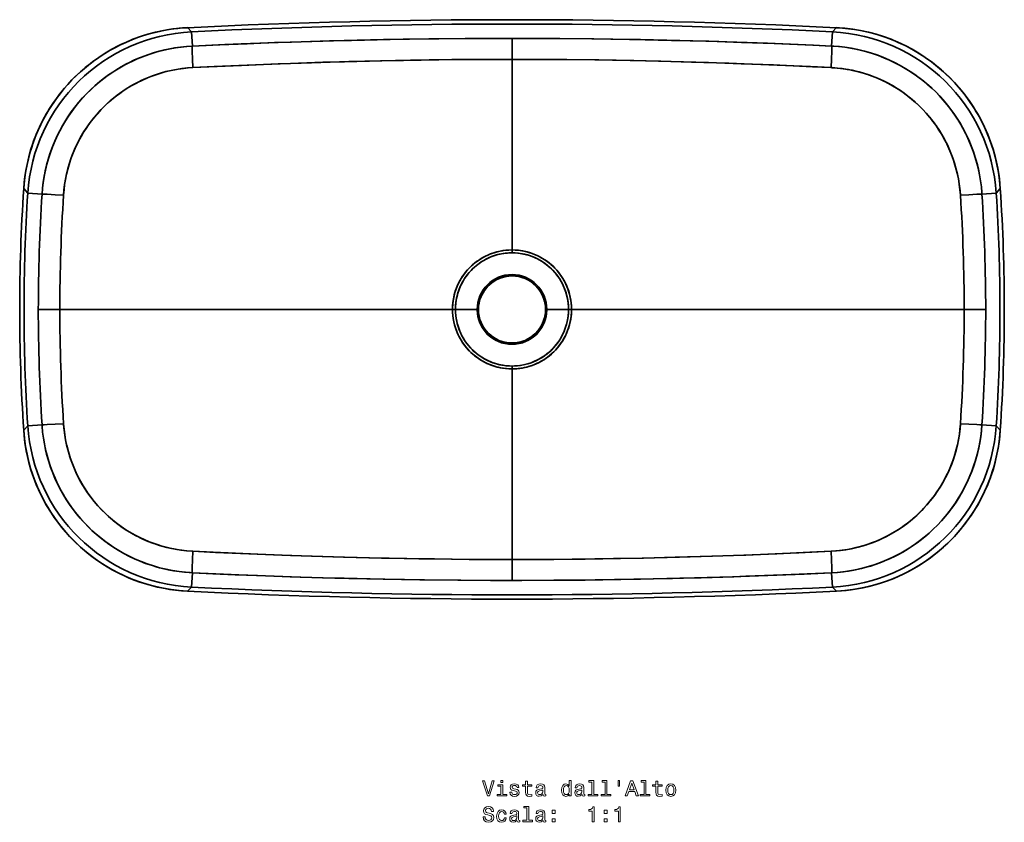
# Model space of a CAD drawing. Extents: x 267 to 1727, y 79 to 1214.
# Tile 1 of 3: x 267 to 922, y 79 to 613. Entities that reach past the tile are written whole.
import ezdxf

# ---------------------------------------------------------------- set-up
doc = ezdxf.new("R2010")
doc.units = 0

msp = doc.modelspace()

# ---------------------------------------------------------------- linework, layer by layer
at = {"color": 7, "lineweight": 35, "ltscale": 0.097643}
for p, q in [((378.37, 608.08), (381.15, 605.33)), ((381.15, 605.33), (378.37, 608.08)), ((807.85, 605.33), (810.63, 608.08)), ((807.85, 605.33), (810.63, 608.08)), ((381.15, 235.67), (378.37, 232.92)), ((381.15, 235.67), (378.37, 232.92)), ((810.63, 232.92), (807.85, 235.67)), ((807.85, 235.67), (810.63, 232.92))]:
    msp.add_line(p, q, dxfattribs=at)
at = {"color": 7, "lineweight": 35, "ltscale": 0.23817}
for p, q in [((381.61, 595.81), (381.15, 605.33)), ((381.61, 595.81), (381.15, 605.33)), ((807.39, 595.81), (807.85, 605.33)), ((807.39, 595.81), (807.85, 605.33)), ((381.61, 245.19), (381.15, 235.67)), ((381.61, 245.19), (381.15, 235.67)), ((807.39, 245.19), (807.85, 235.67)), ((807.39, 245.19), (807.85, 235.67))]:
    msp.add_line(p, q, dxfattribs=at)
at = {"color": 7, "lineweight": 35, "ltscale": 0.348755}
msp.add_line((594.5, 600.92), (594.5, 586.97), dxfattribs=at)
at = {"color": 7, "lineweight": 35, "ltscale": 0.348756}
for p, q in [((594.5, 600.92), (594.5, 586.97)), ((594.5, 240.08), (594.5, 254.03)), ((594.5, 240.08), (594.5, 254.03))]:
    msp.add_line(p, q, dxfattribs=at)
at = {"color": 7, "lineweight": 35}
for p, q in [((594.5, 460.09), (594.5, 586.97)), ((594.5, 460.09), (594.5, 586.97)), ((554.86, 420.5), (293.37, 420.5)), ((554.86, 420.5), (293.37, 420.5)), ((634.14, 420.5), (895.63, 420.5)), ((634.14, 420.5), (895.63, 420.5)), ((594.5, 380.91), (594.5, 254.03)), ((594.5, 380.91), (594.5, 254.03))]:
    msp.add_line(p, q, dxfattribs=at)
at = {"color": 7, "lineweight": 35, "ltscale": 0.000308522}
msp.add_line((878.13, 541.1), (878.12, 541.11), dxfattribs=at)
at = {"color": 7, "lineweight": 35, "ltscale": 0.000313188}
msp.add_line((878.16, 541.06), (878.15, 541.07), dxfattribs=at)
at = {"color": 7, "lineweight": 35, "ltscale": 0.101095}
for p, q in [((271.99, 497.88), (269.3, 500.9)), ((271.99, 497.88), (269.3, 500.9)), ((919.7, 500.9), (917.01, 497.88)), ((917.01, 497.88), (919.7, 500.9)), ((271.99, 343.12), (269.3, 340.1)), ((269.3, 340.1), (271.99, 343.12)), ((917.01, 343.12), (919.7, 340.1)), ((917.01, 343.12), (919.7, 340.1))]:
    msp.add_line(p, q, dxfattribs=at)
at = {"color": 7, "lineweight": 35, "ltscale": 0.237812}
for p, q in [((281.48, 497.27), (271.99, 497.88)), ((281.48, 497.27), (271.99, 497.88)), ((281.48, 343.73), (271.99, 343.12)), ((281.48, 343.73), (271.99, 343.12))]:
    msp.add_line(p, q, dxfattribs=at)
at = {"color": 7, "lineweight": 35, "ltscale": 0.237813}
for p, q in [((907.52, 497.27), (917.01, 497.88)), ((907.52, 497.27), (917.01, 497.88)), ((907.52, 343.73), (917.01, 343.12)), ((907.52, 343.73), (917.01, 343.12))]:
    msp.add_line(p, q, dxfattribs=at)
at = {"color": 7, "lineweight": 35, "ltscale": 0.047801}
for p, q in [((594.5, 458.18), (594.5, 460.09)), ((594.5, 382.82), (594.5, 380.91)), ((594.5, 382.82), (594.5, 380.91))]:
    msp.add_line(p, q, dxfattribs=at)
at = {"color": 7, "lineweight": 35, "ltscale": 0.0478}
msp.add_line((594.5, 458.18), (594.5, 460.09), dxfattribs=at)
at = {"color": 7, "lineweight": 35, "ltscale": 0.00424}
msp.add_line((594.5, 459.04), (594.5, 459.21), dxfattribs=at)
at = {"color": 7, "lineweight": 35, "ltscale": 0.358557}
for p, q in [((279.02, 420.5), (293.37, 420.5)), ((279.02, 420.5), (293.37, 420.5)), ((909.98, 420.5), (895.63, 420.5)), ((909.98, 420.5), (895.63, 420.5))]:
    msp.add_line(p, q, dxfattribs=at)
at = {"color": 7, "lineweight": 35, "ltscale": 0.04976}
for p, q in [((556.85, 420.5), (554.86, 420.5)), ((556.85, 420.5), (554.86, 420.5)), ((632.15, 420.5), (634.14, 420.5)), ((632.15, 420.5), (634.14, 420.5))]:
    msp.add_line(p, q, dxfattribs=at)
at = {"color": 7, "lineweight": 35, "ltscale": 0.36116}
for p, q in [((571.3, 420.5), (556.85, 420.5)), ((571.3, 420.5), (556.85, 420.5)), ((617.7, 420.5), (632.15, 420.5)), ((617.7, 420.5), (632.15, 420.5))]:
    msp.add_line(p, q, dxfattribs=at)
at = {"color": 7, "lineweight": 35, "ltscale": 0.024721}
msp.add_line((557.84, 420.5), (556.85, 420.5), dxfattribs=at)
msp.add_line((557.84, 420.5), (556.85, 420.5), dxfattribs=at)
at = {"color": 7, "lineweight": 35, "ltscale": 0.021967}
for p, q in [((571.3, 420.5), (572.17, 420.5)), ((571.3, 420.5), (572.17, 420.5)), ((617.7, 420.5), (616.83, 420.5)), ((617.7, 420.5), (616.83, 420.5))]:
    msp.add_line(p, q, dxfattribs=at)
at = {"color": 7, "lineweight": 35, "ltscale": 0.000312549}
msp.add_line((310.84, 299.95), (310.84, 299.94), dxfattribs=at)
at = {"color": 7, "lineweight": 35, "ltscale": 0.00030916}
msp.add_line((310.87, 299.9), (310.88, 299.89), dxfattribs=at)
at = {"color": 7, "lineweight": 35}
for points in [[(269.3, 500.9), (269.64, 504.93), (270.12, 508.94), (270.74, 512.93), (271.5, 516.9), (272.4, 520.84), (273.44, 524.74), (274.62, 528.61), (275.92, 532.43), (277.37, 536.21), (278.94, 539.93), (280.65, 543.59), (282.48, 547.19), (284.44, 550.73), (286.52, 554.19), (288.72, 557.58), (291.04, 560.89), (293.47, 564.11), (296.02, 567.25), (298.67, 570.29), (301.43, 573.24), (304.29, 576.1), (307.25, 578.84), (310.31, 581.49), (313.45, 584.02), (316.68, 586.45), (320, 588.75), (323.39, 590.94), (326.86, 593.01), (330.41, 594.96), (334.01, 596.78), (337.68, 598.47), (341.41, 600.03), (345.19, 601.46), (349.01, 602.76), (352.88, 603.92), (356.79, 604.95), (360.73, 605.84), (364.7, 606.58), (368.7, 607.19), (371.91, 607.58), (375.14, 607.87), (378.37, 608.08)], [(810.63, 608.08), (814.66, 607.81), (818.68, 607.4), (822.68, 606.85), (826.67, 606.15), (830.62, 605.32), (834.54, 604.35), (838.43, 603.25), (842.27, 602), (846.07, 600.63), (849.82, 599.12), (853.51, 597.48), (857.15, 595.71), (860.72, 593.81), (864.21, 591.79), (867.64, 589.65), (870.99, 587.39), (874.25, 585.01), (877.44, 582.52), (880.53, 579.92), (883.53, 577.22), (886.43, 574.41), (889.23, 571.49), (891.93, 568.49), (894.52, 565.38), (897, 562.2), (899.36, 558.92), (901.61, 555.56), (903.74, 552.13), (905.75, 548.62), (907.63, 545.05), (909.39, 541.41), (911.01, 537.71), (912.51, 533.96), (913.87, 530.16), (915.1, 526.31), (916.2, 522.42), (917.15, 518.49), (917.97, 514.53), (918.65, 510.55), (919.09, 507.34), (919.44, 504.13), (919.7, 500.9)], [(381.61, 595.81), (403.32, 596.8), (414.2, 597.25), (438.68, 598.18), (446.82, 598.46), (468.44, 599.12), (482.79, 599.51), (508.82, 600.09), (521.92, 600.32), (545.72, 600.65), (566.61, 600.83), (591.12, 600.92), (594.5, 600.92)], [(594.5, 600.92), (587.9, 600.92), (563.2, 600.81), (539.12, 600.57), (513.41, 600.17), (487.63, 599.63), (473.01, 599.25), (447.6, 598.48), (436.33, 598.1), (418.08, 597.41), (399.84, 596.65), (381.61, 595.81)], [(807.39, 595.81), (794.91, 596.39), (769.04, 597.48), (747.3, 598.28), (725.67, 598.98), (700.64, 599.64), (674.38, 600.2), (648.99, 600.58), (626.42, 600.81), (600.79, 600.92), (594.5, 600.92)], [(807.39, 595.81), (795.39, 596.37), (780.01, 597.04), (764.63, 597.65), (737.47, 598.61), (732.34, 598.77), (706.38, 599.5), (680.08, 600.09), (672.77, 600.22), (647.72, 600.6), (624.57, 600.82), (599.8, 600.92), (594.5, 600.92)], [(381.61, 595.81), (377.61, 595.54), (373.61, 595.12), (369.64, 594.55), (365.68, 593.83), (361.75, 592.95), (357.85, 591.92), (354, 590.75), (350.18, 589.42), (346.43, 587.96), (342.73, 586.34), (339.7, 584.9), (336.72, 583.36), (333.31, 581.44), (329.97, 579.4), (326.72, 577.23), (324.67, 575.78), (322.65, 574.28), (319.64, 571.89), (316.72, 569.39), (313.9, 566.79), (311.17, 564.09), (308.54, 561.3), (306.02, 558.41), (303.61, 555.43), (301.31, 552.37), (299.12, 549.23), (297.04, 546.02), (295.09, 542.73), (293.26, 539.38), (291.55, 535.96), (289.97, 532.49), (288.43, 528.74), (287.03, 524.93), (285.79, 521.08), (284.69, 517.18), (283.74, 513.25), (282.95, 509.29), (282.3, 505.3), (281.82, 501.29), (281.48, 497.27)], [(281.48, 497.27), (281.8, 501.15), (282.26, 505.01), (282.87, 508.86), (283.62, 512.69), (284.51, 516.5), (285.55, 520.27), (286.72, 524.01), (288.03, 527.7), (289.49, 531.35), (291.08, 534.94), (292.8, 538.48), (294.66, 541.96), (296.65, 545.37), (298.76, 548.7), (301, 551.95), (303.37, 555.12), (305.85, 558.21), (308.46, 561.2), (311.18, 564.1), (314, 566.89), (316.93, 569.58), (319.97, 572.15), (323.1, 574.62), (325.81, 576.6), (328.58, 578.49), (331.4, 580.29), (334.29, 582.01), (337.72, 583.89), (341.22, 585.64), (344.78, 587.26), (348.4, 588.75), (352.07, 590.1), (355.78, 591.31), (359.41, 592.35), (363.07, 593.26), (366.75, 594.04), (370.45, 594.68), (374.16, 595.19), (377.88, 595.57), (381.61, 595.81)], [(381.61, 595.81), (381.6, 595.81), (381.59, 595.78), (381.56, 595.62), (381.54, 595.35), (381.51, 594.48), (381.51, 592.49), (381.65, 587.21), (381.89, 581.48)], [(381.61, 595.81), (381.6, 595.81), (381.59, 595.78), (381.56, 595.62), (381.54, 595.35), (381.51, 594.48), (381.51, 592.49), (381.65, 587.21), (381.89, 581.48)], [(807.39, 595.81), (807.4, 595.81), (807.41, 595.78), (807.44, 595.62), (807.46, 595.35), (807.49, 594.48), (807.49, 592.49), (807.35, 587.21), (807.11, 581.48)], [(807.39, 595.81), (807.4, 595.81), (807.41, 595.78), (807.44, 595.62), (807.46, 595.35), (807.49, 594.48), (807.49, 592.49), (807.35, 587.21), (807.11, 581.48)], [(907.52, 497.27), (907.45, 498.24), (907.09, 502.2), (906.57, 506.14), (905.91, 510.07), (905.1, 513.97), (904.14, 517.83), (903.03, 521.66), (901.78, 525.45), (900.39, 529.19), (898.86, 532.88), (897.18, 536.51), (895.37, 540.07), (893.42, 543.57), (891.34, 546.99), (889.13, 550.34), (886.78, 553.61), (884.31, 556.79), (881.72, 559.88), (879.01, 562.86), (876.67, 565.26), (874.25, 567.59), (871.52, 570.06), (868.69, 572.43), (865.78, 574.7), (862.8, 576.87), (859.75, 578.93), (856.43, 581), (853.04, 582.94), (849.57, 584.76), (845.94, 586.5), (842.25, 588.09), (838.49, 589.54), (834.69, 590.85), (830.85, 592.01), (827.23, 592.95), (823.58, 593.77), (819.91, 594.46), (816.22, 595.02), (812.52, 595.44), (808.81, 595.74), (807.39, 595.81)], [(381.89, 581.48), (403.56, 582.51), (414.42, 582.99), (438.87, 583.98), (447.01, 584.28), (468.62, 585), (482.96, 585.42), (507.77, 586.04), (522.18, 586.32), (545.75, 586.68), (566.6, 586.88), (591.9, 586.97), (594.5, 586.97)], [(594.5, 586.97), (569.73, 586.9), (554.38, 586.78), (539.37, 586.6), (526.98, 586.41), (506.91, 586.02), (485.94, 585.5), (460.93, 584.75), (440.18, 584.03), (418.21, 583.15), (396.07, 582.17), (381.89, 581.48)], [(594.5, 586.97), (617.5, 586.91), (626.76, 586.85), (649.73, 586.6), (673.25, 586.2), (693.57, 585.75), (713.95, 585.19), (738.81, 584.39), (749.23, 584.01), (771.2, 583.14), (793.32, 582.15), (807.11, 581.48)], [(807.11, 581.48), (794.59, 582.09), (768.74, 583.24), (747.02, 584.09), (725.4, 584.84), (700.38, 585.57), (675.68, 586.15), (652.28, 586.56), (631.09, 586.81), (610.49, 586.94), (594.5, 586.97)], [(295.82, 496.56), (296.13, 500.16), (296.57, 503.74), (297.16, 507.31), (297.89, 510.86), (298.77, 514.38), (299.78, 517.87), (300.94, 521.32), (302.24, 524.72), (303.67, 528.08), (305.24, 531.38), (306.94, 534.63), (308.78, 537.8), (310.81, 541), (312.97, 544.12), (315.26, 547.14), (317.69, 550.08), (320.23, 552.91), (321.55, 554.29), (322.9, 555.64), (324.98, 557.61), (327.12, 559.52), (329.32, 561.36), (331.58, 563.13), (334.09, 564.97), (336.66, 566.72), (339.29, 568.38), (341.98, 569.96), (345.14, 571.65), (348.37, 573.22), (351.65, 574.66), (354.98, 575.97), (358.36, 577.14), (361.78, 578.18), (365.24, 579.08), (368.72, 579.85), (372.22, 580.48), (375.73, 580.96), (378.81, 581.27), (381.89, 581.48)], [(381.89, 581.48), (378.29, 581.23), (374.7, 580.83), (371.13, 580.29), (367.57, 579.61), (364.03, 578.79), (360.53, 577.82), (357.2, 576.76), (353.91, 575.56), (350.66, 574.24), (347.47, 572.8), (344.34, 571.23), (341.27, 569.55), (338.26, 567.75), (335.34, 565.84), (333.22, 564.35), (331.14, 562.79), (329.11, 561.19), (326.25, 558.76), (323.5, 556.22), (320.85, 553.56), (318.33, 550.81), (315.92, 547.96), (313.63, 545.01), (311.46, 541.98), (309.43, 538.86), (307.53, 535.67), (305.76, 532.41), (304.28, 529.41), (302.91, 526.36), (301.66, 523.27), (300.53, 520.14), (299.51, 516.97), (298.61, 513.77), (297.82, 510.54), (297.12, 507.07), (296.55, 503.58), (296.12, 500.08), (295.82, 496.56)], [(893.18, 496.56), (892.93, 499.63), (892.79, 500.94), (892.37, 504.16), (891.83, 507.37), (891.17, 510.56), (890.4, 513.73), (889.52, 516.87), (888.52, 519.98), (887.3, 523.37), (885.93, 526.72), (884.44, 530.01), (882.81, 533.24), (881.04, 536.42), (879.16, 539.52), (877.14, 542.55), (875, 545.5), (872.74, 548.37), (870.37, 551.15), (867.88, 553.84), (865.28, 556.42), (862.61, 558.88), (859.84, 561.23), (856.98, 563.46), (854.03, 565.59), (850.99, 567.59), (847.88, 569.47), (844.6, 571.27), (841.26, 572.93), (837.85, 574.45), (834.38, 575.83), (830.86, 577.07), (827.64, 578.06), (824.38, 578.93), (821.1, 579.68), (817.8, 580.31), (814.49, 580.81), (811.17, 581.19), (807.84, 581.44), (807.11, 581.48)], [(807.11, 581.48), (807.77, 581.45), (811.39, 581.16), (815.01, 580.74), (818.62, 580.16), (822.2, 579.45), (825.76, 578.58), (829.29, 577.57), (832.77, 576.42), (836.2, 575.13), (839.58, 573.7), (842.4, 572.38), (845.18, 570.96), (847.9, 569.46), (850.57, 567.85), (853.18, 566.16), (855.73, 564.38), (858.22, 562.52), (860.64, 560.57), (863.24, 558.32), (865.74, 555.99), (868.15, 553.56), (870.47, 551.04), (872.69, 548.44), (874.86, 545.69), (876.93, 542.85), (878.88, 539.94), (880.72, 536.97), (882.44, 533.92), (884.04, 530.82), (885.52, 527.66), (886.87, 524.45), (888.11, 521.17), (889.22, 517.86), (890.2, 514.5), (891.05, 511.11), (891.8, 507.5), (892.41, 503.87), (892.87, 500.22), (893.18, 496.56)], [(281.48, 497.27), (281.49, 497.27), (281.51, 497.28), (281.68, 497.29), (282.89, 497.27), (284.93, 497.18), (290.28, 496.9), (295.82, 496.56)], [(281.48, 497.27), (281.49, 497.27), (281.51, 497.28), (281.68, 497.29), (282.89, 497.27), (284.93, 497.18), (290.28, 496.9), (295.82, 496.56)], [(907.52, 497.27), (907.51, 497.27), (907.49, 497.28), (907.32, 497.29), (906.11, 497.27), (904.07, 497.18), (898.72, 496.9), (893.18, 496.56)], [(907.52, 497.27), (907.51, 497.27), (907.49, 497.28), (907.32, 497.29), (906.11, 497.27), (904.07, 497.18), (898.72, 496.9), (893.18, 496.56)], [(594.5, 460.09), (592.44, 460.04), (590.4, 459.88), (588.89, 459.7), (587.4, 459.45), (585.65, 459.1), (583.95, 458.67), (582.53, 458.25), (581.14, 457.78), (579.78, 457.27), (578.42, 456.7), (576.46, 455.76), (574.58, 454.74), (573.31, 453.97), (572.09, 453.17), (570.9, 452.32), (569.76, 451.44), (568.61, 450.49), (567.52, 449.51), (565.92, 447.95), (564.43, 446.31), (563.48, 445.16), (562.57, 443.97), (561.7, 442.75), (560.87, 441.47), (560.09, 440.17), (559.37, 438.84), (558.69, 437.49), (558.06, 436.09), (557.48, 434.67), (556.96, 433.23), (556.5, 431.77), (555.91, 429.56), (555.45, 427.32), (555.12, 425.06), (554.93, 422.78), (554.86, 420.5)], [(554.86, 420.5), (554.87, 421.6), (555.01, 423.97), (555.29, 426.35), (555.72, 428.7), (556.07, 430.2), (556.47, 431.68), (557.1, 433.62), (557.83, 435.54), (558.66, 437.43), (559.6, 439.29), (560.62, 441.07), (561.59, 442.58), (562.63, 444.05), (563.56, 445.27), (564.92, 446.87), (565.83, 447.85), (566.99, 449.01), (568.2, 450.14), (569.75, 451.44), (571.42, 452.7), (572.97, 453.75), (574.75, 454.84), (576.79, 455.93), (578.31, 456.65), (580.24, 457.45), (582.3, 458.18), (584.47, 458.81), (585.58, 459.08), (587.9, 459.54), (588.56, 459.65), (590.5, 459.89), (592.49, 460.04), (594.5, 460.09)], [(634.14, 420.5), (634.09, 422.55), (633.93, 424.6), (633.66, 426.64), (633.29, 428.67), (632.81, 430.67), (632.23, 432.65), (631.68, 434.24), (631.05, 435.83), (630.35, 437.4), (629.43, 439.24), (628.41, 441.02), (627.45, 442.52), (626.41, 444), (625.48, 445.22), (624.34, 446.58), (623.12, 447.91), (621.81, 449.21), (620.54, 450.36), (618.87, 451.74), (617.07, 453.06), (615.57, 454.04), (614.13, 454.91), (611.73, 456.16), (610.05, 456.92), (608.43, 457.57), (606.92, 458.11), (604.56, 458.8), (602.31, 459.32), (601.07, 459.55), (598.93, 459.85), (596.74, 460.03), (594.5, 460.09)], [(594.5, 460.09), (596.56, 460.04), (598.6, 459.88), (600.11, 459.7), (601.61, 459.45), (603.6, 459.04), (605.05, 458.67), (606.47, 458.25), (607.86, 457.78), (609.58, 457.12), (611.24, 456.4), (612.54, 455.76), (614.47, 454.71), (616.3, 453.58), (618.1, 452.32), (619.27, 451.42), (620.39, 450.49), (622.02, 449.01), (623.57, 447.43), (624.57, 446.31), (625.52, 445.17), (626.43, 443.97), (627.29, 442.75), (628.13, 441.48), (628.91, 440.17), (629.63, 438.84), (630.31, 437.49), (630.94, 436.09), (631.52, 434.67), (632.04, 433.23), (632.5, 431.78), (633.09, 429.56), (633.55, 427.32), (633.88, 425.06), (634.07, 422.78), (634.14, 420.5)], [(594.5, 458.18), (592.5, 458.13), (590.52, 457.97), (589.06, 457.79), (587.6, 457.54), (585.92, 457.19), (584.27, 456.76), (582.9, 456.35), (581.11, 455.72), (579.33, 454.98), (578.1, 454.41), (576.89, 453.8), (575.21, 452.85), (574.03, 452.12), (572.88, 451.35), (571.72, 450.5), (570.6, 449.61), (569.52, 448.68), (568.48, 447.72), (567.45, 446.7), (566.46, 445.64), (565.52, 444.54), (564.61, 443.41), (563.74, 442.22), (562.91, 441), (562.14, 439.75), (561.41, 438.47), (560.72, 437.15), (559.79, 435.11), (558.99, 433.02), (558.52, 431.61), (558.11, 430.17), (557.56, 427.79), (557.17, 425.37), (556.93, 422.94), (556.85, 420.5)], [(594.5, 458.18), (593.01, 458.15), (591.52, 458.06), (590.03, 457.91), (588.55, 457.71), (586.59, 457.34), (585.14, 457), (583.01, 456.38), (580.94, 455.65), (579.56, 455.08), (577.57, 454.15), (575.67, 453.12), (574.4, 452.35), (572.58, 451.13), (570.83, 449.8), (569.31, 448.5), (568.24, 447.5), (567.22, 446.46), (565.88, 444.98), (564.93, 443.82), (564.04, 442.64), (562.93, 441.02), (561.94, 439.41), (560.83, 437.36), (560.02, 435.64), (559.31, 433.89), (558.64, 431.98), (558.26, 430.7), (557.92, 429.42), (557.6, 427.99), (557.34, 426.57), (557.07, 424.55), (556.9, 422.53), (556.85, 420.5)], [(594.5, 458.18), (596.5, 458.13), (598.48, 457.97), (599.95, 457.78), (601.4, 457.54), (603.09, 457.19), (604.73, 456.76), (606.1, 456.35), (607.89, 455.71), (609.67, 454.98), (611.51, 454.11), (612.11, 453.8), (613.88, 452.8), (615.55, 451.74), (617.28, 450.5), (618.68, 449.38), (620.01, 448.21), (621.56, 446.7), (622.54, 445.64), (623.48, 444.54), (624.38, 443.41), (625.26, 442.22), (626.09, 441), (626.87, 439.75), (627.59, 438.47), (628.28, 437.14), (628.91, 435.8), (629.49, 434.42), (630.01, 433.02), (630.48, 431.6), (630.89, 430.17), (631.44, 427.78), (631.83, 425.37), (632.07, 422.94), (632.15, 420.5)], [(632.15, 420.5), (632.1, 422.5), (631.94, 424.5), (631.67, 426.49), (631.3, 428.47), (631.07, 429.45), (630.64, 431.06), (630.14, 432.65), (629.57, 434.22), (628.8, 436.02), (627.99, 437.71), (627.28, 439.03), (626.51, 440.32), (625.41, 442.01), (624.25, 443.59), (623, 445.12), (621.72, 446.53), (620.75, 447.51), (619.73, 448.46), (618.22, 449.76), (616.61, 450.99), (615.44, 451.81), (614.23, 452.59), (613.05, 453.28), (611.84, 453.94), (609.84, 454.91), (607.97, 455.69), (606.12, 456.34), (604.25, 456.89), (603.29, 457.14), (601.13, 457.59), (598.94, 457.92), (596.72, 458.12), (594.5, 458.18)], [(554.86, 420.5), (554.91, 418.45), (555.07, 416.4), (555.34, 414.36), (555.71, 412.34), (556.19, 410.33), (556.77, 408.35), (557.27, 406.9), (557.92, 405.23), (558.65, 403.58), (559.58, 401.75), (560.6, 399.96), (561.79, 398.12), (563.09, 396.33), (564.16, 395.01), (565.58, 393.41), (567.12, 391.86), (568.46, 390.64), (570.11, 389.28), (571.89, 387.97), (573.59, 386.85), (574.64, 386.22), (575.74, 385.61), (577.41, 384.77), (579.76, 383.74), (581.52, 383.09), (582.93, 382.63), (584.71, 382.13), (585.92, 381.84), (587.17, 381.59), (588.94, 381.3), (590.76, 381.08), (592.62, 380.95), (594.5, 380.91)], [(554.86, 420.5), (554.91, 418.45), (555.07, 416.4), (555.34, 414.36), (555.71, 412.33), (556.19, 410.33), (556.77, 408.35), (557.45, 406.41), (558.23, 404.51), (559.11, 402.65), (560.09, 400.84), (561.15, 399.08), (562.32, 397.37), (563.55, 395.75), (564.87, 394.19), (566.29, 392.68), (567.37, 391.62), (568.49, 390.61), (569.85, 389.49), (571.27, 388.41), (572.5, 387.56), (574.24, 386.46), (575.53, 385.73), (577.77, 384.6), (579.15, 383.99), (580.57, 383.43), (581.93, 382.95), (583.32, 382.51), (585.3, 381.98), (586.75, 381.67), (588.21, 381.41), (590.24, 381.13), (592.36, 380.96), (594.5, 380.91)], [(556.85, 420.5), (556.9, 418.5), (557.06, 416.5), (557.33, 414.51), (557.7, 412.53), (558.18, 410.58), (558.76, 408.66), (559.44, 406.77), (560.22, 404.92), (561.1, 403.11), (562.07, 401.36), (563.13, 399.66), (564.29, 398.01), (565.53, 396.44), (566.67, 395.13), (567.88, 393.86), (568.96, 392.82), (570.46, 391.5), (572.02, 390.28), (573.2, 389.44), (574.41, 388.64), (576.14, 387.61), (578.03, 386.62), (580.22, 385.64), (581.83, 385.02), (583.19, 384.56), (585.08, 384.02), (586.5, 383.68), (587.95, 383.39), (589.4, 383.17), (591.09, 382.97), (592.79, 382.86), (594.5, 382.82)], [(594.5, 382.82), (592.5, 382.87), (590.5, 383.03), (588.53, 383.3), (587.06, 383.56), (585.61, 383.89), (584.16, 384.27), (582.74, 384.7), (581.35, 385.19), (579.98, 385.73), (578.64, 386.33), (577.32, 386.97), (576.01, 387.68), (574.74, 388.43), (573.1, 389.5), (571.35, 390.79), (569.66, 392.19), (568.57, 393.19), (566.99, 394.78), (565.52, 396.46), (564.59, 397.62), (563.41, 399.25), (562.34, 400.92), (561.62, 402.15), (560.95, 403.4), (560.12, 405.15), (559.35, 407.01), (558.85, 408.39), (558.4, 409.79), (558.01, 411.23), (557.67, 412.67), (557.31, 414.61), (557.06, 416.56), (556.9, 418.53), (556.85, 420.5)], [(634.14, 420.5), (634.11, 418.97), (634.02, 417.43), (633.85, 415.73), (633.61, 414.04), (633.29, 412.36), (632.82, 410.36), (632.25, 408.4), (631.57, 406.48), (630.8, 404.59), (630.08, 403.03), (629.27, 401.47), (628.08, 399.44), (627.54, 398.61), (626.68, 397.37), (625.77, 396.16), (624.34, 394.42), (623.47, 393.47), (622.12, 392.09), (620.76, 390.83), (619.38, 389.67), (617.35, 388.14), (616.04, 387.25), (614.83, 386.5), (613.55, 385.77), (612.05, 384.99), (610.09, 384.09), (607.99, 383.26), (605.6, 382.49), (604.4, 382.16), (602.09, 381.64), (600.47, 381.36), (598.52, 381.11), (596.53, 380.96), (594.5, 380.91)], [(632.15, 420.5), (632.1, 418.5), (631.94, 416.5), (631.67, 414.5), (631.3, 412.53), (630.82, 410.58), (630.24, 408.66), (629.56, 406.77), (628.78, 404.92), (627.9, 403.11), (626.93, 401.36), (625.87, 399.66), (624.71, 398.01), (623.47, 396.44), (622.14, 394.92), (621.12, 393.86), (620.04, 392.82), (619.3, 392.16), (617.61, 390.76), (615.8, 389.44), (614.58, 388.63), (613.13, 387.76), (611.61, 386.94), (610.33, 386.31), (608.45, 385.5), (606.49, 384.78), (604.87, 384.28), (602.99, 383.79), (601.06, 383.4), (599.61, 383.17), (598.14, 383), (596.14, 382.85), (594.5, 382.82)], [(634.14, 420.5), (634.09, 418.45), (633.93, 416.39), (633.66, 414.35), (633.29, 412.33), (632.81, 410.33), (632.23, 408.36), (631.55, 406.41), (630.77, 404.51), (629.89, 402.65), (628.91, 400.84), (627.95, 399.24), (626.9, 397.67), (625.77, 396.15), (624.8, 394.96), (623.62, 393.62), (622.36, 392.33), (621.26, 391.28), (619.74, 389.96), (618.12, 388.69), (616.9, 387.83), (615.65, 387), (614.15, 386.11), (612.59, 385.26), (611.28, 384.62), (609.4, 383.8), (608.03, 383.28), (605.68, 382.51), (604.22, 382.11), (602.74, 381.77), (601.28, 381.49), (599.81, 381.26), (597.76, 381.04), (596.23, 380.94), (594.5, 380.91)], [(632.15, 420.5), (632.08, 418.16), (631.86, 415.83), (631.5, 413.52), (631.3, 412.53), (630.81, 410.55), (630.44, 409.27), (630.02, 408.02), (629.37, 406.29), (628.83, 405.04), (627.79, 402.91), (627.31, 402.02), (626.3, 400.33), (625.17, 398.65), (623.98, 397.07), (623.08, 395.98), (622.15, 394.93), (620.74, 393.49), (619.28, 392.14), (617.73, 390.85), (616.14, 389.67), (614.49, 388.58), (612.78, 387.57), (611.04, 386.65), (609.54, 385.96), (607.28, 385.06), (604.97, 384.31), (603.06, 383.81), (602.09, 383.59), (600.14, 383.24), (597.84, 382.97), (596.17, 382.86), (594.5, 382.82)], [(281.48, 343.73), (281.49, 343.73), (281.51, 343.72), (281.68, 343.71), (282.89, 343.73), (284.93, 343.82), (290.28, 344.1), (295.82, 344.44)], [(281.48, 343.73), (281.49, 343.73), (281.51, 343.72), (281.68, 343.71), (282.89, 343.73), (284.93, 343.82), (290.28, 344.1), (295.82, 344.44)], [(281.48, 343.73), (281.55, 342.76), (281.91, 338.8), (282.43, 334.86), (283.09, 330.93), (283.9, 327.03), (284.86, 323.17), (285.97, 319.34), (287.22, 315.55), (288.61, 311.81), (290.14, 308.12), (291.82, 304.49), (293.63, 300.93), (295.58, 297.43), (297.66, 294.01), (299.87, 290.66), (302.22, 287.39), (304.69, 284.21), (307.28, 281.12), (309.99, 278.14), (312.33, 275.74), (314.75, 273.41), (317.48, 270.94), (320.31, 268.57), (323.22, 266.3), (326.2, 264.13), (329.25, 262.07), (332.57, 260), (335.96, 258.06), (339.43, 256.24), (343.06, 254.5), (346.75, 252.91), (350.51, 251.46), (354.31, 250.15), (358.16, 248.99), (361.77, 248.04), (365.42, 247.23), (369.09, 246.54), (372.78, 245.98), (376.48, 245.56), (380.19, 245.26), (381.61, 245.19)], [(295.82, 344.44), (296.07, 341.37), (296.21, 340.06), (296.63, 336.84), (297.17, 333.63), (297.83, 330.44), (298.6, 327.27), (299.48, 324.13), (300.48, 321.01), (301.7, 317.63), (303.07, 314.28), (304.56, 310.99), (306.2, 307.76), (307.96, 304.58), (309.84, 301.48), (311.86, 298.45), (314, 295.49), (316.26, 292.63), (318.63, 289.85), (321.12, 287.16), (323.72, 284.57), (326.39, 282.12), (329.16, 279.77), (332.02, 277.54), (334.97, 275.41), (338.01, 273.41), (341.12, 271.53), (344.4, 269.73), (347.74, 268.07), (351.15, 266.55), (354.62, 265.17), (358.14, 263.93), (361.37, 262.94), (364.62, 262.07), (367.9, 261.32), (371.2, 260.69), (374.51, 260.19), (377.83, 259.81), (381.16, 259.56), (381.89, 259.52)], [(381.89, 259.52), (381.23, 259.55), (377.61, 259.84), (373.99, 260.26), (370.38, 260.84), (366.8, 261.55), (363.24, 262.42), (359.71, 263.43), (356.23, 264.58), (352.8, 265.87), (349.42, 267.3), (346.6, 268.62), (343.82, 270.04), (341.1, 271.55), (338.43, 273.15), (335.82, 274.84), (333.27, 276.62), (330.78, 278.48), (328.36, 280.43), (325.76, 282.68), (323.26, 285.01), (320.85, 287.44), (318.53, 289.96), (316.31, 292.56), (314.14, 295.31), (312.07, 298.15), (310.12, 301.06), (308.28, 304.04), (306.56, 307.08), (304.96, 310.18), (303.48, 313.34), (302.13, 316.55), (300.89, 319.83), (299.78, 323.14), (298.8, 326.5), (297.95, 329.89), (297.2, 333.5), (296.59, 337.13), (296.13, 340.78), (295.82, 344.44)], [(807.11, 259.52), (810.71, 259.77), (814.3, 260.17), (817.87, 260.71), (821.43, 261.39), (824.97, 262.21), (828.47, 263.18), (831.8, 264.24), (835.09, 265.44), (838.34, 266.76), (841.53, 268.2), (844.66, 269.77), (847.73, 271.45), (850.74, 273.25), (853.66, 275.16), (855.78, 276.65), (857.86, 278.21), (859.89, 279.81), (862.75, 282.24), (865.5, 284.78), (868.15, 287.44), (870.67, 290.19), (873.08, 293.04), (875.37, 295.99), (877.54, 299.02), (879.57, 302.14), (881.47, 305.33), (883.24, 308.59), (884.72, 311.59), (886.09, 314.64), (887.34, 317.73), (888.47, 320.86), (889.49, 324.03), (890.39, 327.23), (891.18, 330.46), (891.88, 333.93), (892.45, 337.42), (892.88, 340.92), (893.18, 344.44)], [(893.18, 344.44), (892.87, 340.84), (892.43, 337.26), (891.84, 333.69), (891.11, 330.14), (890.23, 326.62), (889.22, 323.13), (888.06, 319.68), (886.76, 316.28), (885.33, 312.92), (883.76, 309.62), (882.06, 306.37), (880.22, 303.2), (878.19, 300), (876.03, 296.88), (873.74, 293.86), (871.31, 290.92), (868.77, 288.09), (867.45, 286.71), (866.1, 285.36), (864.02, 283.39), (861.88, 281.48), (859.68, 279.64), (857.42, 277.87), (854.91, 276.03), (852.34, 274.28), (849.71, 272.62), (847.02, 271.04), (843.86, 269.35), (840.63, 267.78), (837.35, 266.34), (834.02, 265.03), (830.64, 263.86), (827.22, 262.82), (823.76, 261.92), (820.28, 261.15), (816.78, 260.52), (813.27, 260.04), (810.19, 259.73), (807.11, 259.52)], [(907.52, 343.73), (907.2, 339.85), (906.74, 335.99), (906.13, 332.14), (905.38, 328.31), (904.49, 324.5), (903.45, 320.73), (902.28, 316.99), (900.97, 313.3), (899.51, 309.65), (897.92, 306.06), (896.2, 302.52), (894.34, 299.04), (892.35, 295.63), (890.24, 292.3), (888, 289.05), (885.63, 285.88), (883.15, 282.79), (880.54, 279.8), (877.82, 276.9), (875, 274.11), (872.07, 271.42), (869.03, 268.85), (865.9, 266.38), (863.19, 264.4), (860.42, 262.51), (857.6, 260.71), (854.71, 258.99), (851.28, 257.11), (847.78, 255.36), (844.22, 253.74), (840.6, 252.25), (836.93, 250.9), (833.22, 249.69), (829.59, 248.65), (825.93, 247.74), (822.25, 246.96), (818.55, 246.32), (814.84, 245.81), (811.12, 245.43), (807.39, 245.19)], [(807.39, 245.19), (811.39, 245.46), (815.39, 245.88), (819.36, 246.45), (823.32, 247.17), (827.25, 248.05), (831.15, 249.08), (835, 250.25), (838.82, 251.58), (842.57, 253.04), (846.27, 254.66), (849.3, 256.1), (852.28, 257.64), (855.69, 259.56), (859.03, 261.6), (862.28, 263.77), (864.33, 265.22), (866.35, 266.72), (869.36, 269.11), (872.28, 271.61), (875.1, 274.21), (877.83, 276.91), (880.46, 279.7), (882.98, 282.59), (885.39, 285.57), (887.69, 288.63), (889.88, 291.77), (891.96, 294.98), (893.91, 298.27), (895.74, 301.62), (897.45, 305.04), (899.03, 308.51), (900.57, 312.26), (901.97, 316.07), (903.21, 319.92), (904.31, 323.82), (905.26, 327.75), (906.05, 331.71), (906.7, 335.7), (907.18, 339.71), (907.52, 343.73)], [(907.52, 343.73), (907.51, 343.73), (907.49, 343.72), (907.32, 343.71), (906.11, 343.73), (904.07, 343.82), (898.72, 344.1), (893.18, 344.44)], [(907.52, 343.73), (907.51, 343.73), (907.49, 343.72), (907.32, 343.71), (906.11, 343.73), (904.07, 343.82), (898.72, 344.1), (893.18, 344.44)], [(378.37, 232.92), (374.34, 233.19), (370.32, 233.6), (366.32, 234.15), (362.33, 234.85), (358.38, 235.68), (354.46, 236.65), (350.57, 237.75), (346.73, 239), (342.93, 240.37), (339.18, 241.88), (335.49, 243.52), (331.85, 245.29), (328.28, 247.19), (324.79, 249.21), (321.36, 251.35), (318.01, 253.61), (314.75, 255.99), (311.56, 258.48), (308.47, 261.08), (305.47, 263.78), (302.57, 266.59), (299.77, 269.51), (297.07, 272.51), (294.48, 275.62), (292, 278.8), (289.64, 282.08), (287.39, 285.44), (285.26, 288.87), (283.25, 292.38), (281.37, 295.95), (279.61, 299.59), (277.99, 303.29), (276.49, 307.04), (275.13, 310.84), (273.9, 314.69), (272.8, 318.58), (271.85, 322.51), (271.03, 326.47), (270.35, 330.45), (269.91, 333.66), (269.56, 336.87), (269.3, 340.1)], [(919.7, 340.1), (919.36, 336.07), (918.88, 332.06), (918.26, 328.07), (917.5, 324.1), (916.6, 320.16), (915.56, 316.26), (914.38, 312.39), (913.08, 308.57), (911.63, 304.79), (910.06, 301.07), (908.35, 297.41), (906.52, 293.81), (904.56, 290.27), (902.48, 286.81), (900.28, 283.42), (897.96, 280.11), (895.53, 276.89), (892.98, 273.75), (890.33, 270.71), (887.57, 267.76), (884.71, 264.9), (881.75, 262.16), (878.69, 259.51), (875.55, 256.98), (872.32, 254.55), (869, 252.25), (865.61, 250.06), (862.14, 247.99), (858.59, 246.04), (854.99, 244.22), (851.32, 242.53), (847.59, 240.97), (843.81, 239.54), (839.99, 238.24), (836.12, 237.08), (832.21, 236.05), (828.27, 235.16), (824.3, 234.42), (820.3, 233.81), (817.09, 233.42), (813.86, 233.13), (810.63, 232.92)], [(381.61, 245.19), (381.6, 245.19), (381.59, 245.22), (381.56, 245.38), (381.54, 245.65), (381.51, 246.52), (381.51, 248.51), (381.65, 253.79), (381.89, 259.52)], [(381.61, 245.19), (381.6, 245.19), (381.59, 245.22), (381.56, 245.38), (381.54, 245.65), (381.51, 246.52), (381.51, 248.51), (381.65, 253.79), (381.89, 259.52)], [(594.5, 254.03), (580.59, 254.05), (566.73, 254.12), (542.8, 254.36), (532.54, 254.5), (512.63, 254.86), (507.66, 254.97), (482.19, 255.6), (460.9, 256.25), (441.19, 256.94), (419.21, 257.8), (397.07, 258.79), (381.89, 259.52)], [(381.89, 259.52), (395.41, 258.86), (410.31, 258.19), (425.22, 257.56), (446.94, 256.73), (468.53, 256), (482.85, 255.58), (508.05, 254.96), (524.52, 254.63), (542.25, 254.36), (565.89, 254.13), (583.19, 254.04), (594.5, 254.03)], [(594.5, 254.03), (619.27, 254.1), (634.62, 254.22), (649.63, 254.4), (662.02, 254.59), (682.09, 254.98), (703.06, 255.5), (728.07, 256.25), (748.82, 256.97), (770.79, 257.85), (792.93, 258.83), (807.11, 259.52)], [(807.11, 259.52), (785.44, 258.49), (774.58, 258.01), (750.13, 257.02), (741.99, 256.72), (720.38, 256), (706.04, 255.58), (681.23, 254.96), (666.82, 254.68), (643.25, 254.32), (622.4, 254.12), (597.1, 254.03), (594.5, 254.03)], [(807.39, 245.19), (807.4, 245.19), (807.41, 245.22), (807.44, 245.38), (807.46, 245.65), (807.49, 246.52), (807.49, 248.51), (807.35, 253.79), (807.11, 259.52)], [(807.39, 245.19), (807.4, 245.19), (807.41, 245.22), (807.44, 245.38), (807.46, 245.65), (807.49, 246.52), (807.49, 248.51), (807.35, 253.79), (807.11, 259.52)], [(381.61, 245.19), (395.15, 244.56), (410.08, 243.92), (425.01, 243.32), (446.75, 242.54), (468.35, 241.88), (482.68, 241.5), (508.65, 240.92), (533.03, 240.51), (558.49, 240.23), (582.05, 240.1), (594.5, 240.08)], [(381.61, 245.19), (397.23, 244.47), (412.51, 243.81), (430.28, 243.12), (453.4, 242.33), (476.49, 241.66), (485.84, 241.42), (509.79, 240.89), (536.17, 240.47), (560.53, 240.21), (580.19, 240.1), (594.5, 240.08)], [(807.39, 245.19), (785.68, 244.2), (774.8, 243.75), (750.32, 242.82), (742.18, 242.54), (720.56, 241.88), (706.21, 241.49), (680.18, 240.91), (667.08, 240.68), (643.28, 240.35), (622.39, 240.17), (597.88, 240.08), (594.5, 240.08)], [(594.5, 240.08), (601.1, 240.08), (625.8, 240.19), (649.88, 240.43), (675.59, 240.83), (701.38, 241.37), (715.99, 241.75), (741.41, 242.52), (752.72, 242.91), (770.95, 243.59), (789.18, 244.35), (807.39, 245.19)]]:
    msp.add_lwpolyline(points, dxfattribs=at)
at = {"color": 7, "lineweight": 13}
for points in [[(581.34, 106.64), (578.84, 98.12), (576.26, 106.64), (574.89, 106.64), (578.12, 96.62), (579.56, 96.62), (582.71, 106.64)], [(588.45, 106.97), (587.11, 106.97), (587.11, 105.53), (588.45, 105.53)], [(603.58, 103.02), (603.58, 99.15), (603.66, 97.89), (604.07, 97.03), (604.87, 96.52), (606.24, 96.35), (607.74, 96.42), (607.74, 97.52), (606.65, 97.43), (605.65, 97.55), (605.12, 97.91), (604.89, 98.51), (604.85, 99.36), (604.85, 103.02), (607.74, 103.02), (607.74, 104.1), (604.85, 104.1), (604.85, 106.36), (603.58, 106.36), (603.58, 104.1), (601.39, 104.1), (601.39, 103.02)], [(632.66, 97.82), (632.66, 96.62), (633.92, 96.62), (633.92, 106.97), (632.67, 106.97), (632.67, 103.18), (631.7, 104.28), (631.11, 104.53), (630.44, 104.64), (629.21, 104.35), (628.26, 103.54), (627.64, 102.24), (627.43, 100.5), (627.64, 98.76), (628.26, 97.45), (629.21, 96.62), (630.44, 96.35), (631.11, 96.45), (631.72, 96.71)], [(647.77, 105.9), (647.77, 97.69), (645.16, 97.69), (645.16, 96.62), (651.63, 96.62), (651.63, 97.69), (649.04, 97.69), (649.04, 106.97), (645.78, 106.97), (645.78, 105.9)], [(656.45, 105.9), (656.45, 97.69), (653.84, 97.69), (653.84, 96.62), (660.31, 96.62), (660.31, 97.69), (657.71, 97.69), (657.71, 106.97), (654.46, 106.97), (654.46, 105.9)], [(665.11, 106.98), (665.11, 103.06), (666.07, 103.06), (666.07, 106.98)], [(669.87, 96.62), (671.2, 96.62), (672.25, 99.56), (676.24, 99.56), (677.3, 96.62), (678.65, 96.62), (674.99, 106.64), (673.52, 106.64)], [(672.71, 100.79), (674.26, 105.2), (675.8, 100.79)], [(682.47, 105.9), (682.47, 97.69), (679.86, 97.69), (679.86, 96.62), (686.33, 96.62), (686.33, 97.69), (683.74, 97.69), (683.74, 106.97), (680.48, 106.97), (680.48, 105.9)], [(690.32, 103.02), (690.32, 99.15), (690.41, 97.89), (690.81, 97.03), (691.62, 96.52), (692.99, 96.35), (694.49, 96.42), (694.49, 97.52), (693.39, 97.43), (692.4, 97.55), (691.86, 97.91), (691.63, 98.51), (691.59, 99.36), (691.59, 103.02), (694.49, 103.02), (694.49, 104.1), (691.59, 104.1), (691.59, 106.36), (690.32, 106.36), (690.32, 104.1), (688.13, 104.1), (688.13, 103.02)], [(588.4, 97.69), (588.4, 104.1), (585.15, 104.1), (585.15, 103.02), (587.14, 103.02), (587.14, 97.69), (584.54, 97.69), (584.54, 96.62), (591.03, 96.62), (591.03, 97.69)], [(596.99, 101.13), (595.77, 101.42), (594.86, 101.75), (594.56, 102.43), (594.64, 102.91), (594.95, 103.25), (595.44, 103.47), (596.14, 103.55), (596.82, 103.47), (597.35, 103.21), (597.7, 102.82), (597.84, 102.3), (599.08, 102.3), (599.08, 102.33), (598.87, 103.27), (598.28, 104), (597.35, 104.46), (596.14, 104.64), (594.92, 104.46), (594.02, 103.99), (593.46, 103.28), (593.29, 102.39), (593.42, 101.52), (593.82, 100.92), (594.49, 100.49), (595.45, 100.18), (596.86, 99.84), (597.73, 99.48), (597.96, 99.19), (598.04, 98.76), (597.91, 98.22), (597.57, 97.82), (597.01, 97.56), (596.26, 97.47), (595.47, 97.56), (594.89, 97.86), (594.5, 98.35), (594.34, 99.03), (593.12, 99.03), (593.32, 97.88), (593.91, 97.04), (594.85, 96.54), (596.14, 96.35), (597.5, 96.54), (598.49, 97.04), (599.1, 97.85), (599.31, 98.9), (599.15, 99.81), (598.71, 100.43), (597.97, 100.83)], [(615.15, 97.63), (615.15, 97.59), (615.22, 97.1), (615.44, 96.75), (616.34, 96.48), (617.05, 96.6), (617.05, 97.57), (616.75, 97.53), (616.34, 97.72), (616.27, 98.3), (616.27, 102.3), (616.1, 103.32), (615.6, 104.04), (614.72, 104.48), (613.48, 104.64), (612.27, 104.46), (611.37, 103.97), (610.81, 103.21), (610.62, 102.2), (610.62, 102.11), (611.76, 102.11), (611.86, 102.72), (612.18, 103.15), (612.7, 103.41), (613.43, 103.51), (614.14, 103.44), (614.64, 103.22), (614.95, 102.85), (615.05, 102.33), (614.99, 101.72), (614.76, 101.42), (614.18, 101.28), (613.1, 101.16), (611.86, 100.9), (610.98, 100.44), (610.47, 99.72), (610.31, 98.66), (610.45, 97.7), (610.9, 97), (611.62, 96.55), (612.61, 96.39), (613.95, 96.7)], [(615, 99.33), (614.83, 98.58), (614.37, 98.01), (613.68, 97.63), (612.83, 97.5), (612.28, 97.57), (611.89, 97.81), (611.65, 98.21), (611.57, 98.77), (611.63, 99.28), (611.86, 99.64), (612.79, 100.04), (613.95, 100.21), (615, 100.56)], [(630.65, 103.5), (631.49, 103.3), (632.12, 102.73), (632.5, 101.8), (632.64, 100.5), (632.5, 99.19), (632.12, 98.25), (631.49, 97.68), (630.65, 97.49), (629.86, 97.68), (629.26, 98.25), (628.85, 99.2), (628.72, 100.5), (628.85, 101.78), (629.26, 102.72), (629.86, 103.3)], [(641.17, 97.63), (641.17, 97.59), (641.24, 97.1), (641.46, 96.75), (642.37, 96.48), (643.07, 96.6), (643.07, 97.57), (642.77, 97.53), (642.37, 97.72), (642.3, 98.3), (642.3, 102.3), (642.12, 103.32), (641.62, 104.04), (640.74, 104.48), (639.5, 104.64), (638.29, 104.46), (637.4, 103.97), (636.83, 103.21), (636.65, 102.2), (636.65, 102.11), (637.79, 102.11), (637.89, 102.72), (638.2, 103.15), (638.72, 103.41), (639.46, 103.51), (640.16, 103.44), (640.67, 103.22), (640.97, 102.85), (641.07, 102.33), (641.01, 101.72), (640.78, 101.42), (640.21, 101.28), (639.13, 101.16), (637.89, 100.9), (637.01, 100.44), (636.49, 99.72), (636.33, 98.66), (636.47, 97.7), (636.92, 97), (637.64, 96.55), (638.64, 96.39), (639.98, 96.7)], [(641.03, 99.33), (640.85, 98.58), (640.39, 98.01), (639.7, 97.63), (638.85, 97.5), (638.3, 97.57), (637.91, 97.81), (637.67, 98.21), (637.6, 98.77), (637.66, 99.28), (637.89, 99.64), (638.81, 100.04), (639.98, 100.21), (641.03, 100.56)], [(696.92, 100.49), (697.15, 98.73), (697.81, 97.43), (698.87, 96.62), (700.28, 96.35), (701.68, 96.62), (702.73, 97.42), (703.39, 98.71), (703.64, 100.49), (703.39, 102.24), (702.73, 103.55), (701.68, 104.35), (700.28, 104.64), (698.87, 104.35), (697.81, 103.54), (697.15, 102.24)], [(698.22, 100.5), (698.35, 101.8), (698.75, 102.73), (699.4, 103.31), (700.28, 103.51), (701.14, 103.31), (701.79, 102.75), (702.19, 101.8), (702.34, 100.5), (702.19, 99.19), (701.79, 98.24), (701.14, 97.66), (700.28, 97.47), (699.4, 97.66), (698.75, 98.24), (698.35, 99.19)], [(576.56, 82.65), (575.25, 82.65), (575.54, 81.12), (576.26, 80), (577.37, 79.32), (578.87, 79.07), (580.35, 79.3), (581.46, 79.94), (582.17, 80.93), (582.43, 82.24), (582.21, 83.43), (581.6, 84.19), (580.62, 84.69), (579.31, 85.07), (578.19, 85.34), (577.45, 85.66), (577.04, 86.12), (576.91, 86.84), (577.04, 87.49), (577.41, 87.98), (577.99, 88.31), (578.78, 88.43), (579.59, 88.28), (580.22, 87.89), (580.64, 87.24), (580.84, 86.36), (582.15, 86.36), (582.15, 86.39), (581.92, 87.75), (581.24, 88.76), (580.18, 89.39), (578.74, 89.61), (577.44, 89.39), (576.43, 88.79), (575.78, 87.85), (575.55, 86.64), (575.74, 85.56), (576.29, 84.82), (577.15, 84.33), (578.33, 83.96), (579.5, 83.63), (580.38, 83.31), (580.91, 82.85), (581.1, 82.1), (580.93, 81.34), (580.48, 80.76), (579.8, 80.4), (578.92, 80.28), (577.94, 80.44), (577.19, 80.9), (576.72, 81.65)], [(589.46, 84.52), (590.71, 84.52), (590.45, 85.67), (589.83, 86.58), (588.87, 87.14), (587.61, 87.36), (586.23, 87.07), (585.18, 86.26), (584.51, 84.95), (584.28, 83.19), (584.5, 81.45), (585.15, 80.15), (586.17, 79.35), (587.57, 79.07), (588.81, 79.29), (589.77, 79.89), (590.44, 80.85), (590.72, 82.11), (589.51, 82.11), (589.3, 81.31), (588.89, 80.7), (588.32, 80.33), (587.61, 80.21), (586.73, 80.4), (586.1, 80.98), (585.71, 81.91), (585.58, 83.24), (585.71, 84.53), (586.11, 85.47), (586.76, 86.05), (587.61, 86.25), (588.36, 86.12), (588.92, 85.79), (589.3, 85.24)], [(597.8, 80.36), (597.8, 80.31), (597.87, 79.82), (598.09, 79.48), (599, 79.2), (599.7, 79.32), (599.7, 80.3), (599.4, 80.26), (599, 80.44), (598.92, 81.02), (598.92, 85.02), (598.75, 86.05), (598.25, 86.77), (597.37, 87.2), (596.13, 87.36), (594.92, 87.19), (594.02, 86.7), (593.46, 85.93), (593.28, 84.92), (593.28, 84.84), (594.41, 84.84), (594.51, 85.44), (594.83, 85.87), (595.35, 86.13), (596.09, 86.23), (596.79, 86.16), (597.3, 85.95), (597.6, 85.57), (597.7, 85.05), (597.64, 84.45), (597.41, 84.15), (596.83, 84), (595.75, 83.89), (594.51, 83.63), (593.64, 83.17), (593.12, 82.45), (592.96, 81.38), (593.1, 80.43), (593.55, 79.72), (594.27, 79.28), (595.26, 79.12), (596.6, 79.42)], [(604.4, 88.63), (604.4, 80.41), (601.79, 80.41), (601.79, 79.35), (608.26, 79.35), (608.26, 80.41), (605.67, 80.41), (605.67, 89.69), (602.41, 89.69), (602.41, 88.63)], [(615.15, 80.36), (615.15, 80.31), (615.22, 79.82), (615.44, 79.48), (616.34, 79.2), (617.05, 79.32), (617.05, 80.3), (616.75, 80.26), (616.34, 80.44), (616.27, 81.02), (616.27, 85.02), (616.1, 86.05), (615.6, 86.77), (614.72, 87.2), (613.48, 87.36), (612.27, 87.19), (611.37, 86.7), (610.81, 85.93), (610.62, 84.92), (610.62, 84.84), (611.76, 84.84), (611.86, 85.44), (612.18, 85.87), (612.7, 86.13), (613.43, 86.23), (614.14, 86.16), (614.64, 85.95), (614.95, 85.57), (615.05, 85.05), (614.99, 84.45), (614.76, 84.15), (614.18, 84), (613.1, 83.89), (611.86, 83.63), (610.98, 83.17), (610.47, 82.45), (610.31, 81.38), (610.45, 80.43), (610.9, 79.72), (611.62, 79.28), (612.61, 79.12), (613.95, 79.42)], [(621.21, 84.94), (623.2, 84.94), (623.2, 87.09), (621.21, 87.09)], [(647.97, 79.35), (649.28, 79.35), (649.28, 89.42), (648.3, 89.42), (648.04, 88.54), (647.53, 87.95), (646.73, 87.6), (645.64, 87.49), (645.64, 86.47), (647.97, 86.47)], [(655.91, 84.94), (657.9, 84.94), (657.9, 87.09), (655.91, 87.09)], [(665.32, 79.35), (666.63, 79.35), (666.63, 89.42), (665.65, 89.42), (665.39, 88.54), (664.87, 87.95), (664.08, 87.6), (662.99, 87.49), (662.99, 86.47), (665.32, 86.47)], [(597.66, 82.06), (597.48, 81.31), (597.02, 80.73), (596.33, 80.36), (595.48, 80.23), (594.93, 80.3), (594.54, 80.53), (594.3, 80.93), (594.23, 81.49), (594.28, 82), (594.51, 82.36), (595.44, 82.76), (596.6, 82.94), (597.66, 83.28)], [(615, 82.06), (614.83, 81.31), (614.37, 80.73), (613.68, 80.36), (612.83, 80.23), (612.28, 80.3), (611.89, 80.53), (611.65, 80.93), (611.57, 81.49), (611.63, 82), (611.86, 82.36), (612.79, 82.76), (613.95, 82.94), (615, 83.28)], [(621.21, 79.35), (623.2, 79.35), (623.2, 81.49), (621.21, 81.49)], [(655.91, 79.35), (657.9, 79.35), (657.9, 81.49), (655.91, 81.49)]]:
    msp.add_lwpolyline(points, close=True, dxfattribs=at)
at = {"color": 7, "lineweight": 35}
for centre, radius, start, end in [((594.5, -3792.94), 4406.32, 87.18851, 92.81149), ((594.5, -3792.94), 4406.32, 87.18851, 92.81149), ((594.5, -3792.88), 4403.38, 87.22279, 92.77721), ((594.5, -3792.88), 4403.38, 87.22279, 92.77721), ((383.99, 493.27), 114.94, 92.80298, 176.19323), ((386.7, 490.52), 114.94, 92.76865, 176.32745), ((386.7, 490.52), 114.94, 92.76872, 176.32738), ((802.3, 490.52), 114.94, 3.67261, 87.23128), ((802.3, 490.52), 114.94, 3.67254, 87.23135), ((805.01, 493.27), 114.94, 3.80677, 87.19702), ((802.35, 490.56), 105.38, 11.96657, 87.25809), ((1474.05, 420.5), 1207.43, 176.18196, 183.81804), ((1474.05, 420.5), 1207.43, 176.18196, 183.81804), ((-285.05, 420.5), 1207.43, 356.18195, 3.81805), ((-285.05, 420.5), 1207.43, 356.18195, 3.81805), ((1473.95, 420.5), 1204.45, 176.3165, 183.6835), ((1473.96, 420.5), 1204.46, 176.31651, 183.68349), ((1480.64, 420.46), 1201.61, 176.33523, 179.99828), ((1480.68, 420.46), 1201.65, 176.33528, 179.99822), ((1473.33, 420.46), 1179.97, 176.30213, 179.998), ((1473.35, 420.46), 1179.98, 176.30221, 179.99804), ((-284.33, 420.46), 1179.96, 0.00199, 3.69787), ((-284.49, 420.45), 1180.12, 0.00223, 3.69762), ((-291.67, 420.46), 1201.65, 0.00177, 3.66472), ((-291.63, 420.46), 1201.61, 0.00171, 3.66478), ((-284.96, 420.5), 1204.46, 356.31651, 3.68348), ((-284.96, 420.5), 1204.46, 356.31651, 3.68349), ((594.5, 420.5), 23.2, 0.00005, 179.99996), ((594.5, 420.5), 23.2, 0.00018, 179.99983), ((594.5, 420.5), 22.33, 0.00001, 179.99999), ((594.5, 420.5), 22.33, 0.00021, 179.9997), ((594.5, 420.5), 22.32, 81.42602, 154.75729), ((594.5, 420.5), 22.33, 0.00005, 36.21089), ((1480.63, 420.54), 1201.61, 180.00172, 183.66479), ((1480.67, 420.54), 1201.65, 180.00177, 183.66472), ((1473.33, 420.54), 1179.97, 180.002, 183.69787), ((1473.49, 420.55), 1180.12, 180.00224, 183.69761), ((594.5, 420.5), 23.2, 179.99996, 0.00003), ((594.5, 420.5), 23.2, 180.00045, 359.99956), ((594.5, 420.5), 22.33, 169.28601, 179.99998), ((594.5, 420.5), 22.33, 180.00001, 359.99999), ((594.5, 420.5), 22.33, 180.00046, 359.99954), ((594.57, 420.51), 22.4, 180.04673, 191.71402), ((-284.33, 420.54), 1179.97, 356.30213, 359.99801), ((-284.34, 420.54), 1179.98, 356.3022, 359.99804), ((-291.67, 420.54), 1201.65, 356.33528, 359.99822), ((-291.63, 420.54), 1201.61, 356.33522, 359.99829), ((594.49, 420.51), 22.34, 322.58672, 348.8027), ((594.51, 420.52), 22.35, 215.11769, 239.20771), ((594.5, 420.52), 22.35, 264.38043, 289.97571), ((386.7, 350.48), 114.94, 183.67262, 267.23128), ((386.7, 350.48), 114.94, 183.67255, 267.23135), ((802.3, 350.48), 114.94, 272.76865, 356.32746), ((802.3, 350.48), 114.94, 272.76872, 356.32739), ((383.99, 347.73), 114.94, 183.80677, 267.19702), ((805.01, 347.73), 114.94, 272.80298, 356.19323), ((386.65, 350.44), 105.38, 191.9752, 267.25809), ((594.5, 4633.94), 4406.32, 267.18851, 272.81149), ((594.5, 4633.94), 4406.32, 267.18851, 272.81149), ((594.5, 4633.88), 4403.38, 267.22279, 272.77721), ((594.5, 4633.88), 4403.38, 267.22279, 272.77721)]:
    msp.add_arc(centre, radius, start, end, dxfattribs=at)

doc.saveas('drawing.dxf')
